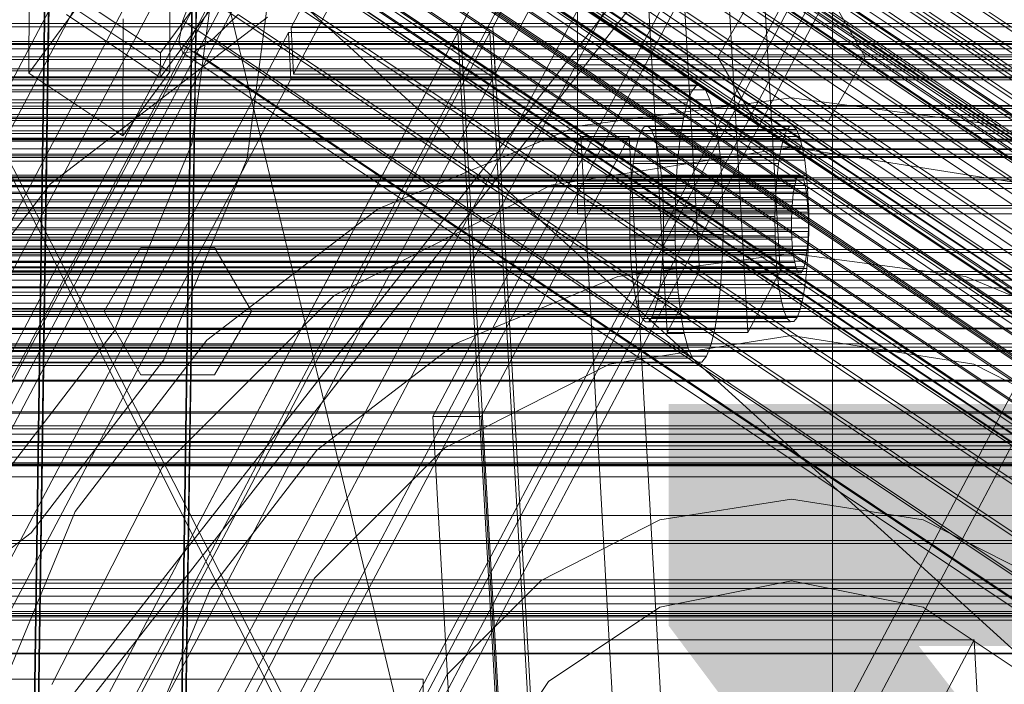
# Model space of a CAD drawing. Header units: millimetres. Extents: x -4395 to 65662, y -65530 to 6847.
# Tile 233 of 256: x -379 to -259, y -34221 to -34139. Entities that reach past the tile are written whole.
import ezdxf

# ---------------------------------------------------------------- set-up
doc = ezdxf.new("R2010")
doc.units = ezdxf.units.MM
for name, color, linetype, lineweight in [('COTAS_O', 1, 'Continuous', 0), ('frontal_briquetadora', 7, 'Continuous', 0), ('frontal_C01', 7, 'Continuous', 0), ('frontal_C02', 7, 'Continuous', 0), ('frontal_C03', 7, 'Continuous', 0), ('frontal_C07', 7, 'Continuous', 0), ('frontal_dosificador', 7, 'Continuous', 0), ('frontal_mezcladora', 7, 'Continuous', 0), ('frontal_secador', 7, 'Continuous', 0)]:
    doc.layers.add(name, color=color, linetype=linetype, lineweight=lineweight)
doc.dimstyles.new('R19_100', dxfattribs={"dimtxt": 250, "dimasz": 150, "dimexe": 150, "dimexo": 80, "dimgap": 100, "dimtad": 1, "dimtih": 1, "dimtoh": 1, "dimdsep": 46, "dimcen": 0.09, "dimadec": 0, "dimazin": 0, "dimtfac": 1, "dimtdec": 4, "dimtofl": 0, "dimtmove": 0, "dimatfit": 3, "dimfxl": 1, "dimtolj": 1, "dimtzin": 0, "dimarcsym": 0})

# ---------------------------------------------------------------- blocks, each defined once
blk = doc.blocks.new('DIM_R33_43')
at = {"layer": 'COTAS_O'}
for p, q in [((-1725, -33700), (-1575, -33655)), ((1725, -33700), (1575, -33655)), ((-1725, -34400), (-1725, -33700)), ((-1725, -33700), (1725, -33700)), ((-1725, -33700), (-1575, -33745)), ((1725, -33700), (1575, -33745)), ((1725, -34400), (1725, -33700))]:
    blk.add_line(p, q, dxfattribs=at)
blk.add_text('3450 O', height=250, dxfattribs=at).set_placement((0, -33600))
blk = doc.blocks.new('DIM_R33_46')
at = {"layer": 'COTAS_O'}
for p, q in [((-650, -33700), (50, -33700)), ((50, -33700), (5, -33850)), ((50, -34900), (50, -33700)), ((50, -33700), (95, -33850)), ((50, -34900), (5, -34750)), ((50, -34900), (95, -34750)), ((-650, -34900), (50, -34900))]:
    blk.add_line(p, q, dxfattribs=at)
blk.add_text('1200 O', height=250, rotation=90, dxfattribs=at).set_placement((-50, -34300))
blk = doc.blocks.new('DIM_R33_47')
at = {"layer": 'COTAS_O'}
for p, q in [((-650, -34200), (-500, -34155)), ((650, -34200), (500, -34155)), ((-650, -34900), (-650, -34200)), ((-650, -34200), (650, -34200)), ((-650, -34200), (-500, -34245)), ((650, -34200), (500, -34245)), ((650, -34900), (650, -34200))]:
    blk.add_line(p, q, dxfattribs=at)
blk.add_text('1300 O', height=250, dxfattribs=at).set_placement((0, -34100))

msp = doc.modelspace()

# ---------------------------------------------------------------- linework, layer by layer
at = {"layer": 'frontal_briquetadora'}
for p, q in [((-430, -33820), (-223.45, -34680)), ((-430, -34060), (-210, -34260)), ((-430, -34060), (-210, -34490)), ((-430, -34060), (-210, -34496)), ((-430, -34143), (-188, -34143)), ((-430, -34181.662), (-188, -34181.662))]:
    msp.add_line(p, q, dxfattribs=at)
at = {"layer": 'frontal_C01'}
for p, q in [((-358.659, -34073.263), (-144.861, -34216.952)), ((-146.196, -34218.695), (-359.995, -34075.007)), ((-356.363, -34074.344), (-142.565, -34218.032)), ((-357.434, -34076.212), (-143.635, -34219.9)), ((-361.332, -34076.924), (-147.533, -34220.612)), ((-358.68, -34078.171), (-144.881, -34221.859)), ((-362.578, -34078.883), (-148.779, -34222.571)), ((-363.648, -34080.751), (-149.85, -34224.439)), ((-360.017, -34080.087), (-146.218, -34223.776)), ((-361.352, -34081.831), (-147.554, -34225.519)), ((-364.471, -34082.401), (-150.672, -34226.089)), ((-362.596, -34083.283), (-148.798, -34226.971)), ((-365.168, -34084.618), (-151.369, -34228.306)), ((-364.989, -34083.72), (-151.191, -34227.408)), ((-363.664, -34084.343), (-149.865, -34228.032)), ((-364.995, -34085.035), (-151.196, -34228.723)), ((-364.482, -34084.941), (-150.683, -34228.629)), ((-349.002, -34085.697), (-164.693, -34209.566)), ((-341.52, -34089.217), (-157.211, -34213.086)), ((-352.519, -34091.226), (-168.21, -34215.095)), ((-345.291, -34094.626), (-160.982, -34218.495)), ((-355.541, -34096.498), (-171.232, -34220.367)), ((-378.512, -34291.452), (-375.644, -34097.077)), ((-357.646, -34097.321), (-360.514, -34291.696)), ((-349.061, -34099.547), (-164.752, -34223.416)), ((-357.863, -34101.154), (-173.554, -34225.023)), ((-378.512, -34297.097), (-375.644, -34102.722)), ((-360.514, -34297.342), (-357.646, -34102.966)), ((-352.572, -34103.643), (-168.263, -34227.513)), ((-359.326, -34104.877), (-175.016, -34228.746)), ((-359.83, -34107.412), (-175.521, -34231.282)), ((-355.584, -34106.637), (-171.275, -34230.506)), ((-359.341, -34108.588), (-175.032, -34232.457)), ((-357.893, -34108.323), (-173.584, -34232.193)), ((-311.15, -34137.157), (-311.15, -34143.75)), ((-311.15, -34144.945), (-311.15, -34138.394)), ((-440, -34139.893), (440, -34139.893)), ((-440, -34140.316), (440, -34140.316)), ((-440, -34142.085), (440, -34142.085)), ((-440, -34142.464), (440, -34142.464)), ((-440, -34143.983), (440, -34143.983)), ((-440, -34144.293), (440, -34144.293)), ((-311.15, -34143.75), (-311.15, -34149.936)), ((-311.15, -34143.75), (311.15, -34143.75)), ((-440, -34145.458), (440, -34145.458)), ((-440, -34145.677), (440, -34145.677)), ((-311.15, -34151.007), (-311.15, -34144.945)), ((-311.15, -34144.945), (311.15, -34144.945)), ((-440, -34146.41), (440, -34146.41)), ((-440, -34146.523), (440, -34146.523)), ((-440, -34146.773), (440, -34146.773)), ((-311.15, -34149.936), (-311.15, -34155.294)), ((-311.15, -34149.936), (311.15, -34149.936)), ((-311.15, -34156.168), (-311.15, -34151.007)), ((-311.15, -34151.007), (311.15, -34151.007)), ((-311.15, -34155.294), (-311.15, -34159.457)), ((-311.15, -34155.294), (311.15, -34155.294)), ((-311.15, -34160.075), (-311.15, -34156.168)), ((-311.15, -34156.168), (311.15, -34156.168)), ((-311.15, -34159.457), (-311.15, -34162.143)), ((-311.15, -34159.457), (311.15, -34159.457)), ((-311.15, -34162.463), (-311.15, -34160.075)), ((-311.15, -34160.075), (311.15, -34160.075)), ((-311.15, -34162.143), (-311.15, -34163.168)), ((-311.15, -34162.143), (311.15, -34162.143)), ((-311.15, -34163.168), (-311.15, -34162.463)), ((-311.15, -34162.463), (311.15, -34162.463)), ((-311.15, -34163.168), (311.15, -34163.168))]:
    msp.add_line(p, q, dxfattribs=at)
at = {"layer": 'frontal_C02'}
for p, q in [((-332.629, -34101.347), (-148.32, -34224.602)), ((-331.181, -34101.19), (-146.872, -34224.444)), ((-330.692, -34102.473), (-146.383, -34225.727)), ((-334.938, -34102.935), (-150.629, -34226.19)), ((-355.53, -34105.034), (-141.731, -34248.009)), ((-355.017, -34104.978), (-141.218, -34247.953)), ((-331.197, -34105.109), (-146.887, -34228.363)), ((-334.539, -34105.984), (-362.071, -34143.506)), ((-356.348, -34105.596), (-142.549, -34248.572)), ((-355.022, -34106.366), (-141.224, -34249.342)), ((-354.844, -34105.432), (-141.045, -34248.408)), ((-337.95, -34105.844), (-153.641, -34229.099)), ((-357.415, -34106.627), (-143.617, -34249.602)), ((-358.659, -34108.056), (-144.861, -34251.031)), ((-355.541, -34107.716), (-141.742, -34250.692)), ((-362.083, -34146.487), (-334.551, -34108.964)), ((-146.196, -34252.761), (-359.995, -34109.785)), ((-356.363, -34109.39), (-142.565, -34252.365)), ((-341.461, -34109.877), (-157.152, -34233.131)), ((-332.659, -34108.918), (-148.35, -34232.173)), ((-361.332, -34111.698), (-147.533, -34254.673)), ((-357.434, -34111.273), (-143.635, -34254.249)), ((-358.68, -34113.238), (-144.881, -34256.213)), ((-362.578, -34113.663), (-148.779, -34256.638)), ((-160.922, -34238.012), (-345.231, -34114.758)), ((-334.981, -34113.641), (-150.672, -34236.896)), ((-363.648, -34115.546), (-149.85, -34258.521)), ((-360.017, -34115.15), (-146.218, -34258.126)), ((-361.352, -34116.88), (-147.554, -34259.855)), ((-364.471, -34117.22), (-150.672, -34260.195)), ((-362.596, -34118.309), (-148.798, -34261.284)), ((-365.168, -34119.503), (-151.369, -34262.479)), ((-364.989, -34118.569), (-151.191, -34261.545)), ((-363.664, -34119.339), (-149.865, -34262.315)), ((-338.003, -34118.957), (-153.694, -34242.211)), ((-364.995, -34119.958), (-151.196, -34262.933)), ((-364.482, -34119.902), (-150.683, -34262.877)), ((-349.002, -34120.155), (-164.693, -34243.409)), ((-341.52, -34124.502), (-157.211, -34247.756)), ((-352.519, -34125.7), (-168.21, -34248.954)), ((-345.291, -34129.899), (-160.982, -34253.153)), ((-360.882, -34131.511), (-360.939, -34145.818)), ((-355.541, -34131.015), (-171.232, -34254.27)), ((-378.512, -34325.132), (-375.644, -34131.727)), ((-378.086, -34131.659), (-378.143, -34145.966)), ((-357.646, -34131.971), (-360.514, -34325.376)), ((-349.061, -34134.78), (-164.752, -34258.034)), ((-362.071, -34143.506), (-373.539, -34135.837)), ((-357.863, -34135.738), (-359.326, -34139.548)), ((-357.863, -34135.738), (-173.554, -34258.993)), ((-378.512, -34331.094), (-375.644, -34137.689)), ((-372.408, -34138.148), (-378.143, -34145.966)), ((-373.551, -34138.818), (-362.083, -34146.487)), ((-360.939, -34145.818), (-372.408, -34138.148)), ((-360.514, -34331.337), (-357.646, -34137.932)), ((-355.584, -34141.721), (-352.572, -34138.812)), ((-352.572, -34138.812), (-168.263, -34262.067)), ((-366.675, -34153.635), (-366.618, -34139.328)), ((-359.326, -34139.548), (-359.83, -34142.184)), ((-359.326, -34139.548), (-175.016, -34262.802)), ((-359.83, -34142.184), (-359.341, -34143.467)), ((-359.83, -34142.184), (-175.521, -34265.438)), ((-357.893, -34143.309), (-355.584, -34141.721)), ((-355.584, -34141.721), (-171.275, -34264.976)), ((-362.083, -34146.487), (-362.071, -34143.506)), ((-359.341, -34143.467), (-357.893, -34143.309)), ((-359.341, -34143.467), (-175.032, -34266.721)), ((-357.893, -34143.309), (-173.584, -34266.564)), ((-378.143, -34145.966), (-366.675, -34153.635)), ((-366.675, -34153.635), (-360.939, -34145.818))]:
    msp.add_line(p, q, dxfattribs=at)
at = {"layer": 'frontal_C03'}
for p, q in [((1270, -34151.354), (-1230, -34151.354)), ((1270, -34151.74), (-1230, -34151.74)), ((1270, -34152.406), (-1230, -34152.406)), ((-1230, -34153.338), (1270, -34153.338)), ((1270, -34154.049), (-1230, -34154.049)), ((1270, -34154.134), (-1230, -34154.134)), ((1270, -34154.28), (-1230, -34154.28)), ((1270, -34155.212), (-1230, -34155.212)), ((1270, -34155.878), (-1230, -34155.878)), ((1270, -34156.264), (-1230, -34156.264)), ((1270, -34158.749), (-1230, -34158.749)), ((1270, -34158.991), (-1230, -34158.991)), ((1270, -34167.517), (-1230, -34167.517)), ((1270, -34167.879), (-1230, -34167.879)), ((1270, -34170.195), (-1230, -34170.195)), ((1270, -34170.581), (-1230, -34170.581)), ((1270, -34171.247), (-1230, -34171.247)), ((-1230, -34172.179), (1270, -34172.179)), ((1270, -34173.121), (-1230, -34173.121)), ((1270, -34174.053), (-1230, -34174.053)), ((1270, -34174.719), (-1230, -34174.719)), ((1516, -34175.655), (-1476, -34175.655)), ((1516, -34175.682), (-1476, -34175.682)), ((1270, -34175.105), (-1230, -34175.105)), ((1516, -34177.124), (-1476, -34177.124)), ((1516, -34177.199), (-1476, -34177.199)), ((1270, -34179.02), (-1230, -34179.02)), ((-1230, -34179.447), (1270, -34179.447)), ((1516, -34179.864), (-1476, -34179.864)), ((1516, -34179.977), (-1476, -34179.977)), ((1516, -34183.458), (-1476, -34183.458)), ((-1476, -34183.592), (1516, -34183.592)), ((1516, -34187.36), (-1476, -34187.36)), ((1516, -34187.494), (-1476, -34187.494)), ((1270, -34189.036), (-1230, -34189.036)), ((1270, -34189.422), (-1230, -34189.422)), ((1270, -34190.088), (-1230, -34190.088)), ((1516, -34190.975), (-1476, -34190.975)), ((1516, -34191.088), (-1476, -34191.088)), ((-1230, -34191.02), (1270, -34191.02)), ((1270, -34191.505), (-1230, -34191.505)), ((1270, -34191.932), (-1230, -34191.932)), ((1270, -34191.962), (-1230, -34191.962)), ((1270, -34192.894), (-1230, -34192.894)), ((1516, -34193.753), (-1476, -34193.753)), ((1516, -34193.828), (-1476, -34193.828)), ((1270, -34193.56), (-1230, -34193.56)), ((1270, -34193.946), (-1230, -34193.946)), ((1516, -34195.27), (-1476, -34195.27)), ((1516, -34195.297), (-1476, -34195.297)), ((1270, -34203.073), (-1230, -34203.073)), ((1270, -34203.435), (-1230, -34203.435)), ((1270, -34207.877), (-1230, -34207.877)), ((1270, -34208.263), (-1230, -34208.263)), ((1270, -34208.929), (-1230, -34208.929)), ((-1230, -34209.861), (1270, -34209.861)), ((1270, -34210.803), (-1230, -34210.803)), ((1270, -34211.735), (-1230, -34211.735)), ((1270, -34211.961), (-1230, -34211.961)), ((1270, -34212.203), (-1230, -34212.203)), ((1270, -34212.401), (-1230, -34212.401)), ((1270, -34212.787), (-1230, -34212.787)), ((1270, -34216.818), (-1230, -34216.818)), ((1270, -34216.903), (-1230, -34216.903))]:
    msp.add_line(p, q, dxfattribs=at)
at = {"layer": 'frontal_C07'}
for p, q in [((-20.232, -33464.746), (-1150.538, -35606.704)), ((-1147.583, -35606.704), (-17.277, -33464.746)), ((-1160.475, -35658.628), (-10.475, -33479.35)), ((-10.314, -33482.201), (-1160.314, -35661.48)), ((-1148.658, -35639.968), (-18.353, -33498.011)), ((-15.398, -33498.011), (-1145.703, -35639.968)), ((-1148.826, -35639.709), (-21.803, -33503.972)), ((-21.641, -33506.823), (-1148.665, -35642.56)), ((-38.385, -33516.153), (-1155.561, -35633.23)), ((-1113.207, -35633.23), (3.969, -33516.153)), ((14.461, -33521.257), (-1158.516, -35744.076)), ((-1155.239, -35638.932), (-38.062, -33521.856)), ((-1133.891, -35744.076), (39.085, -33521.257)), ((4.292, -33521.856), (-1112.885, -35638.932)), ((-1158.193, -35749.779), (14.783, -33526.959)), ((39.408, -33526.959), (-1133.569, -35749.779)), ((35.629, -33529.81), (-1137.348, -35752.63)), ((-1133.408, -35752.63), (39.569, -33529.81)), ((-1154.944, -35756.52), (-4.944, -33577.242)), ((-4.783, -33580.093), (-1154.783, -35759.372)), ((21.98, -33654.314), (-1150.997, -35877.133)), ((-1150.675, -35882.836), (22.302, -33660.016)), ((-149.508, -33767.799), (-346.122, -34140.387)), ((-128.823, -33767.799), (-325.437, -34140.387)), ((-321.497, -34140.387), (-124.883, -33767.799)), ((-345.8, -34146.09), (-149.185, -33773.501)), ((-124.561, -33773.501), (-321.175, -34146.09)), ((-296.247, -34170.167), (-299.469, -34113.143)), ((-286.397, -34170.167), (-289.62, -34113.143)), ((-300.186, -34177.632), (-303.408, -34120.607)), ((-293.558, -34120.607), (-290.336, -34177.632)), ((-346.45, -34141.009), (-543.064, -34513.598)), ((-325.766, -34141.009), (-522.38, -34513.598)), ((-518.44, -34513.598), (-321.826, -34141.009)), ((-321.826, -34141.009), (-346.45, -34141.009)), ((-346.128, -34146.712), (-346.45, -34141.009)), ((-346.122, -34140.387), (-321.497, -34140.387)), ((-345.8, -34146.09), (-346.122, -34140.387)), ((-321.826, -34141.009), (-325.766, -34141.009)), ((-314.648, -34337.743), (-325.766, -34141.009)), ((-325.437, -34140.387), (-321.497, -34140.387)), ((-314.32, -34337.121), (-325.437, -34140.387)), ((-310.709, -34337.743), (-321.826, -34141.009)), ((-321.503, -34146.712), (-321.826, -34141.009)), ((-321.497, -34140.387), (-310.38, -34337.121)), ((-321.497, -34140.387), (-321.175, -34146.09)), ((-542.742, -34519.3), (-346.128, -34146.712)), ((-321.503, -34146.712), (-518.118, -34519.3)), ((-346.128, -34146.712), (-321.503, -34146.712)), ((-321.175, -34146.09), (-345.8, -34146.09)), ((-297.204, -34148.238), (-656.721, -34148.238)), ((-296.642, -34147.517), (-656.159, -34147.517)), ((-296.067, -34147.445), (-655.584, -34147.445)), ((-295.5, -34148.024), (-655.017, -34148.024)), ((-297.731, -34149.58), (-297.204, -34148.238)), ((-297.204, -34148.238), (-296.642, -34147.517)), ((-296.642, -34147.517), (-296.067, -34147.445)), ((-296.067, -34147.445), (-295.5, -34148.024)), ((-295.5, -34148.024), (-294.964, -34149.232)), ((-297.731, -34149.58), (-657.248, -34149.58)), ((-294.964, -34149.232), (-654.481, -34149.232)), ((-298.202, -34151.492), (-297.731, -34149.58)), ((-294.964, -34149.232), (-294.479, -34151.023)), ((-298.202, -34151.492), (-657.719, -34151.492)), ((-294.479, -34151.023), (-653.995, -34151.023)), ((-298.6, -34153.899), (-298.202, -34151.492)), ((-294.479, -34151.023), (-294.063, -34153.328)), ((-303.338, -34152.99), (-303.71, -34153.938)), ((-302.941, -34152.482), (-303.338, -34152.99)), ((-285.608, -34152.99), (-303.338, -34152.99)), ((-302.535, -34152.43), (-302.941, -34152.482)), ((-285.212, -34152.482), (-302.941, -34152.482)), ((-302.135, -34152.839), (-302.535, -34152.43)), ((-284.806, -34152.43), (-302.535, -34152.43)), ((-301.757, -34153.692), (-302.135, -34152.839)), ((-284.406, -34152.839), (-302.135, -34152.839)), ((-285.98, -34153.938), (-285.608, -34152.99)), ((-285.608, -34152.99), (-285.212, -34152.482)), ((-285.212, -34152.482), (-284.806, -34152.43)), ((-284.806, -34152.43), (-284.406, -34152.839)), ((-284.406, -34152.839), (-284.027, -34153.692)), ((-298.6, -34153.899), (-658.117, -34153.899)), ((-294.063, -34153.328), (-653.58, -34153.328)), ((-310.752, -34153.695), (-328.805, -34187.906)), ((-322.896, -34187.906), (-304.842, -34153.695)), ((-304.842, -34153.695), (-310.752, -34153.695)), ((-302.428, -34301.008), (-310.752, -34153.695)), ((-296.518, -34301.008), (-304.842, -34153.695)), ((-303.71, -34153.938), (-304.043, -34155.287)), ((-285.98, -34153.938), (-303.71, -34153.938)), ((-301.414, -34154.956), (-301.757, -34153.692)), ((-284.027, -34153.692), (-301.757, -34153.692)), ((-298.91, -34156.709), (-298.6, -34153.899)), ((-294.063, -34153.328), (-293.733, -34156.058)), ((-286.313, -34155.287), (-285.98, -34153.938)), ((-284.027, -34153.692), (-283.684, -34154.956)), ((-304.043, -34155.287), (-304.323, -34156.986)), ((-286.313, -34155.287), (-304.043, -34155.287)), ((-301.121, -34156.583), (-301.414, -34154.956)), ((-283.684, -34154.956), (-301.414, -34154.956)), ((-286.594, -34156.986), (-286.313, -34155.287)), ((-283.684, -34154.956), (-283.391, -34156.583)), ((-298.91, -34156.709), (-658.426, -34156.709)), ((-293.733, -34156.058), (-653.25, -34156.058)), ((-300.888, -34158.51), (-301.121, -34156.583)), ((-283.391, -34156.583), (-301.121, -34156.583)), ((-299.118, -34159.815), (-298.91, -34156.709)), ((-293.733, -34156.058), (-293.501, -34159.108)), ((-283.391, -34156.583), (-283.158, -34158.51)), ((-304.323, -34156.986), (-304.542, -34158.97)), ((-286.594, -34156.986), (-304.323, -34156.986)), ((-286.812, -34158.97), (-286.594, -34156.986)), ((-284.487, -34159.167), (-668.628, -34159.167)), ((-284.301, -34158.693), (-668.442, -34158.693)), ((-284.103, -34158.438), (-668.244, -34158.438)), ((-283.9, -34158.413), (-668.041, -34158.413)), ((-283.7, -34158.617), (-667.841, -34158.617)), ((-283.51, -34159.044), (-667.652, -34159.044)), ((-653.018, -34159.108), (-293.501, -34159.108)), ((-304.542, -34158.97), (-304.689, -34161.162)), ((-286.812, -34158.97), (-304.542, -34158.97)), ((-300.724, -34160.663), (-300.888, -34158.51)), ((-283.158, -34158.51), (-300.888, -34158.51)), ((-293.501, -34159.108), (-293.377, -34162.362)), ((-286.959, -34161.162), (-286.812, -34158.97)), ((-284.653, -34159.841), (-284.487, -34159.167)), ((-284.487, -34159.167), (-284.301, -34158.693)), ((-284.301, -34158.693), (-284.103, -34158.438)), ((-284.103, -34158.438), (-283.9, -34158.413)), ((-283.9, -34158.413), (-283.7, -34158.617)), ((-283.7, -34158.617), (-283.51, -34159.044)), ((-283.51, -34159.044), (-283.339, -34159.676)), ((-283.158, -34158.51), (-282.994, -34160.663)), ((-284.653, -34159.841), (-668.795, -34159.841)), ((-283.339, -34159.676), (-667.48, -34159.676)), ((-283.192, -34160.489), (-667.334, -34160.489)), ((-299.118, -34159.815), (-658.635, -34159.815)), ((-299.218, -34163.097), (-299.118, -34159.815)), ((-284.794, -34160.691), (-284.653, -34159.841)), ((-283.339, -34159.676), (-283.192, -34160.489)), ((-283.192, -34160.489), (-283.076, -34161.453)), ((-284.903, -34161.683), (-669.044, -34161.683)), ((-284.794, -34160.691), (-668.935, -34160.691)), ((-283.076, -34161.453), (-667.217, -34161.453)), ((-304.689, -34161.162), (-304.76, -34163.479)), ((-286.959, -34161.162), (-304.689, -34161.162)), ((-300.636, -34162.96), (-300.724, -34160.663)), ((-300.724, -34160.663), (-282.994, -34160.663)), ((-287.03, -34163.479), (-286.959, -34161.162)), ((-284.977, -34162.779), (-284.903, -34161.683)), ((-284.903, -34161.683), (-284.794, -34160.691)), ((-283.076, -34161.453), (-282.994, -34162.529)), ((-282.994, -34160.663), (-282.907, -34162.96)), ((-284.977, -34162.779), (-669.118, -34162.779)), ((-667.135, -34162.529), (-282.994, -34162.529)), ((-293.377, -34162.362), (-652.893, -34162.362)), ((-293.377, -34162.362), (-293.364, -34165.694)), ((-285.012, -34163.937), (-284.977, -34162.779)), ((-282.994, -34162.529), (-282.95, -34163.678)), ((-285.012, -34163.937), (-669.153, -34163.937)), ((-282.95, -34163.678), (-667.091, -34163.678)), ((-299.218, -34163.097), (-658.735, -34163.097)), ((-304.76, -34163.479), (-304.751, -34165.831)), ((-287.03, -34163.479), (-304.76, -34163.479)), ((-300.627, -34165.312), (-300.636, -34162.96)), ((-282.907, -34162.96), (-300.636, -34162.96)), ((-299.206, -34166.429), (-299.218, -34163.097)), ((-287.021, -34165.831), (-287.03, -34163.479)), ((-285.008, -34165.113), (-285.012, -34163.937)), ((-282.95, -34163.678), (-282.946, -34164.854)), ((-282.907, -34162.96), (-282.898, -34165.312)), ((-285.008, -34165.113), (-669.149, -34165.113)), ((-282.946, -34164.854), (-667.087, -34164.854)), ((-284.964, -34166.261), (-285.008, -34165.113)), ((-282.946, -34164.854), (-282.981, -34166.012)), ((-284.964, -34166.261), (-669.105, -34166.261)), ((-282.981, -34166.012), (-667.122, -34166.012)), ((-299.206, -34166.429), (-658.722, -34166.429)), ((-293.364, -34165.694), (-652.881, -34165.694)), ((-304.751, -34165.831), (-304.663, -34168.127)), ((-287.021, -34165.831), (-304.751, -34165.831)), ((-300.698, -34167.628), (-300.627, -34165.312)), ((-282.898, -34165.312), (-300.627, -34165.312)), ((-299.081, -34169.683), (-299.206, -34166.429)), ((-293.364, -34165.694), (-293.464, -34168.976)), ((-286.933, -34168.127), (-287.021, -34165.831)), ((-284.882, -34167.338), (-284.964, -34166.261)), ((-282.981, -34166.012), (-283.055, -34167.108)), ((-282.898, -34165.312), (-282.968, -34167.628)), ((-284.882, -34167.338), (-669.023, -34167.338)), ((-283.055, -34167.108), (-667.196, -34167.108)), ((-300.845, -34169.821), (-300.698, -34167.628)), ((-282.968, -34167.628), (-300.698, -34167.628)), ((-284.765, -34168.302), (-284.882, -34167.338)), ((-283.055, -34167.108), (-283.164, -34168.1)), ((-282.968, -34167.628), (-283.116, -34169.821)), ((-284.765, -34168.302), (-668.907, -34168.302)), ((-283.164, -34168.1), (-667.305, -34168.1)), ((-304.663, -34168.127), (-304.499, -34170.281)), ((-286.933, -34168.127), (-304.663, -34168.127)), ((-286.77, -34170.281), (-286.933, -34168.127)), ((-284.619, -34169.115), (-284.765, -34168.302)), ((-283.164, -34168.1), (-283.304, -34168.95)), ((-284.619, -34169.115), (-668.76, -34169.115)), ((-284.447, -34169.747), (-668.589, -34169.747)), ((-283.657, -34170.098), (-667.798, -34170.098)), ((-283.471, -34169.624), (-667.612, -34169.624)), ((-283.304, -34168.95), (-667.446, -34168.95)), ((-299.081, -34169.683), (-658.598, -34169.683)), ((-293.464, -34168.976), (-652.981, -34168.976)), ((-301.063, -34171.805), (-300.845, -34169.821)), ((-283.116, -34169.821), (-300.845, -34169.821)), ((-298.849, -34172.733), (-299.081, -34169.683)), ((-293.464, -34168.976), (-293.673, -34172.081)), ((-284.447, -34169.747), (-284.619, -34169.115)), ((-284.258, -34170.174), (-284.447, -34169.747)), ((-283.657, -34170.098), (-283.855, -34170.352)), ((-283.471, -34169.624), (-283.657, -34170.098)), ((-283.304, -34168.95), (-283.471, -34169.624)), ((-283.116, -34169.821), (-283.334, -34171.805)), ((-284.258, -34170.174), (-668.399, -34170.174)), ((-284.058, -34170.378), (-668.199, -34170.378)), ((-283.855, -34170.352), (-667.996, -34170.352)), ((-304.499, -34170.281), (-304.266, -34172.208)), ((-286.77, -34170.281), (-304.499, -34170.281)), ((-300.186, -34177.632), (-296.247, -34170.167)), ((-296.247, -34170.167), (-286.397, -34170.167)), ((-286.397, -34170.167), (-290.336, -34177.632)), ((-286.537, -34172.208), (-286.77, -34170.281)), ((-284.058, -34170.378), (-284.258, -34170.174)), ((-283.855, -34170.352), (-284.058, -34170.378)), ((-293.673, -34172.081), (-653.189, -34172.081)), ((-304.266, -34172.208), (-303.973, -34173.835)), ((-286.537, -34172.208), (-304.266, -34172.208)), ((-301.344, -34173.504), (-301.063, -34171.805)), ((-283.334, -34171.805), (-301.063, -34171.805)), ((-293.673, -34172.081), (-293.982, -34174.892)), ((-286.243, -34173.835), (-286.537, -34172.208)), ((-283.334, -34171.805), (-283.615, -34173.504)), ((-298.849, -34172.733), (-658.366, -34172.733)), ((-301.677, -34174.853), (-301.344, -34173.504)), ((-283.615, -34173.504), (-301.344, -34173.504)), ((-298.519, -34175.463), (-298.849, -34172.733)), ((-283.615, -34173.504), (-283.948, -34174.853)), ((-293.982, -34174.892), (-653.499, -34174.892)), ((-303.973, -34173.835), (-303.63, -34175.099)), ((-286.243, -34173.835), (-303.973, -34173.835)), ((-302.049, -34175.8), (-301.677, -34174.853)), ((-283.948, -34174.853), (-301.677, -34174.853)), ((-293.982, -34174.892), (-294.38, -34177.299)), ((-285.901, -34175.099), (-286.243, -34173.835)), ((-283.948, -34174.853), (-284.319, -34175.8)), ((-298.519, -34175.463), (-658.036, -34175.463)), ((-303.63, -34175.099), (-303.252, -34175.952)), ((-285.901, -34175.099), (-303.63, -34175.099)), ((-303.252, -34175.952), (-302.852, -34176.36)), ((-285.522, -34175.952), (-303.252, -34175.952)), ((-302.446, -34176.309), (-302.049, -34175.8)), ((-284.319, -34175.8), (-302.049, -34175.8)), ((-298.104, -34177.768), (-298.519, -34175.463)), ((-285.522, -34175.952), (-285.901, -34175.099)), ((-285.122, -34176.36), (-285.522, -34175.952)), ((-284.319, -34175.8), (-284.716, -34176.309)), ((-294.38, -34177.299), (-653.897, -34177.299)), ((-302.852, -34176.36), (-302.446, -34176.309)), ((-285.122, -34176.36), (-302.852, -34176.36)), ((-284.716, -34176.309), (-302.446, -34176.309)), ((-294.38, -34177.299), (-294.851, -34179.21)), ((-284.716, -34176.309), (-285.122, -34176.36)), ((-298.104, -34177.768), (-657.62, -34177.768)), ((-290.336, -34177.632), (-300.186, -34177.632)), ((-297.618, -34179.559), (-298.104, -34177.768)), ((-297.618, -34179.559), (-657.135, -34179.559)), ((-294.851, -34179.21), (-654.368, -34179.21)), ((-297.082, -34180.767), (-297.618, -34179.559)), ((-294.851, -34179.21), (-295.378, -34180.552)), ((-297.082, -34180.767), (-656.599, -34180.767)), ((-295.378, -34180.552), (-654.895, -34180.552)), ((-296.515, -34181.346), (-297.082, -34180.767)), ((-295.378, -34180.552), (-295.94, -34181.273)), ((-296.515, -34181.346), (-656.032, -34181.346)), ((-295.94, -34181.273), (-655.457, -34181.273)), ((-295.94, -34181.273), (-296.515, -34181.346)), ((-328.805, -34187.906), (-322.896, -34187.906)), ((-320.481, -34335.219), (-328.805, -34187.906)), ((-322.896, -34187.906), (-314.571, -34335.219)), ((-262.699, -34215.2), (-676.39, -34215.2)), ((-269.264, -34227.64), (-262.699, -34215.2)), ((-261.357, -34238.96), (-262.699, -34215.2))]:
    msp.add_line(p, q, dxfattribs=at)
at = {"layer": 'frontal_dosificador'}
for p, q in [((-358.237, -34154.588), (-355, -34130)), ((-351.476, -34156.4), (-348, -34130)), ((-210, -34150), (-1790, -34150)), ((-367.728, -34177.5), (-358.237, -34154.588)), ((-361.665, -34181), (-351.476, -34156.4)), ((-382.825, -34197.175), (-367.728, -34177.5)), ((-377.875, -34202.125), (-361.665, -34181)), ((-399, -34218.335), (-377.875, -34202.125)), ((-330, -34220), (-570, -34220)), ((-330, -34255), (-330, -34220))]:
    msp.add_line(p, q, dxfattribs=at)
at = {"layer": 'frontal_mezcladora'}
for p, q in [((-280, -34450), (-280, -34020)), ((-294, -34144), (-289.5, -34136.206)), ((-280.5, -34136.206), (-276, -34144)), ((-375.51, -34159.49), (-349, -34139.149)), ((-289.5, -34151.794), (-294, -34144)), ((-276, -34144), (-280.5, -34151.794)), ((-311.141, -34152.441), (-285, -34149)), ((-285, -34149), (-258.859, -34152.441)), ((-280.5, -34151.794), (-289.5, -34151.794)), ((-335.5, -34162.531), (-311.141, -34152.441)), ((-314.357, -34159.65), (-285, -34155)), ((-285, -34155), (-255.643, -34159.65)), ((-395.851, -34186), (-375.51, -34159.49)), ((-340.84, -34173.143), (-314.357, -34159.65)), ((-356.418, -34178.582), (-335.5, -34162.531)), ((-368.953, -34175.047), (-364.453, -34167.252)), ((-364.453, -34167.252), (-355.453, -34167.252)), ((-355.453, -34167.252), (-350.953, -34175.047)), ((-306.223, -34170.794), (-285, -34168)), ((-285, -34168), (-263.777, -34170.794)), ((-326, -34178.986), (-306.223, -34170.794)), ((-263.777, -34170.794), (-244, -34178.986)), ((-361.857, -34194.16), (-340.84, -34173.143)), ((-364.453, -34182.841), (-368.953, -34175.047)), ((-350.953, -34175.047), (-355.453, -34182.841)), ((-307.249, -34181.524), (-285, -34178)), ((-285, -34178), (-262.751, -34181.524)), ((-372.469, -34199.5), (-356.418, -34178.582)), ((-342.983, -34192.017), (-326, -34178.986)), ((-327.321, -34191.751), (-307.249, -34181.524)), ((-262.751, -34181.524), (-242.679, -34191.751)), ((-355.453, -34182.841), (-364.453, -34182.841)), ((-343.249, -34207.679), (-327.321, -34191.751)), ((-356.014, -34209), (-342.983, -34192.017)), ((-375.35, -34220.643), (-361.857, -34194.16)), ((-301.069, -34200.545), (-285, -34198)), ((-285, -34198), (-268.931, -34200.545)), ((-382.559, -34223.859), (-372.469, -34199.5)), ((-315.565, -34207.931), (-301.069, -34200.545)), ((-268.931, -34200.545), (-254.435, -34207.931)), ((-353.476, -34227.751), (-343.249, -34207.679)), ((-327.069, -34219.435), (-315.565, -34207.931)), ((-301.073, -34211.197), (-285, -34208)), ((-285, -34208), (-268.927, -34211.197)), ((-364.206, -34228.777), (-356.014, -34209)), ((-314.698, -34220.302), (-301.073, -34211.197)), ((-268.927, -34211.197), (-255.302, -34220.302)), ((-334.455, -34233.931), (-327.069, -34219.435)), ((-323.803, -34233.927), (-314.698, -34220.302))]:
    msp.add_line(p, q, dxfattribs=at)
at = {"layer": 'frontal_secador'}
for p, q in [((413, -33215), (-431.48, -34297.08)), ((407, -33225), (-422.12, -34288.52)), ((1250, -34142.349), (-1250, -34142.349)), ((1250, -34150.291), (-1250, -34150.291)), ((1250, -34153), (-1250, -34153))]:
    msp.add_line(p, q, dxfattribs=at)

# ---------------------------------------------------------------- dimensions: what is measured, and where the dimension line sits
at = {"layer": 'COTAS_O'}
for p1, p2, distance, picture, middle in [((-650, -34900), (-650, -33700), -700, 'DIM_R33_46', (50, -34300)), ((-1725, -34400), (1725, -34400), 700, 'DIM_R33_43', (0, -33700)), ((-650, -34900), (650, -34900), 700, 'DIM_R33_47', (0, -34200))]:
    dim = msp.add_aligned_dim(p1=p1, p2=p2, distance=distance, text='<> O', dimstyle='R19_100', dxfattribs=at)
    dim.commit()
    dim.dimension.update_dxf_attribs({"geometry": picture, "text_midpoint": middle})

doc.saveas('drawing.dxf')
